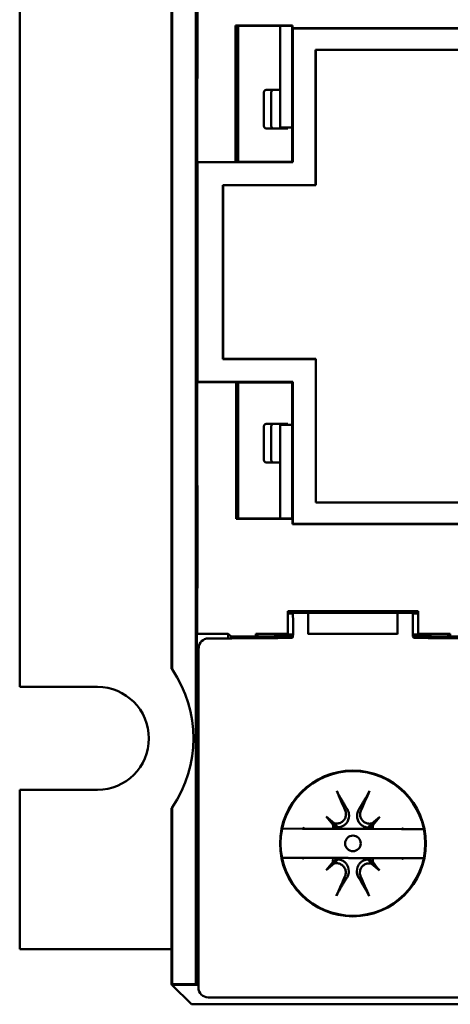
# Model space of a CAD drawing. Header units: millimetres. Extents: x 71 to 288, y 86 to 236.
# Tile 1 of 7: x 71 to 93, y 86 to 137. Entities that reach past the tile are written whole.
import ezdxf

# ---------------------------------------------------------------- set-up
doc = ezdxf.new("R2010")
doc.units = ezdxf.units.MM
doc.layers.add('Arêtes visibles(celduc)', color=7, linetype='Continuous', lineweight=50)

msp = doc.modelspace()

# ---------------------------------------------------------------- linework, layer by layer
at = {"layer": 'Arêtes visibles(celduc)'}
for p, q in [((80.293, 87.255), (80.293, 160.128)), ((71.237, 144.841), (71.237, 102.541)), ((79.053, 103.479), (79.053, 143.904)), ((79.086, 143.934), (79.086, 103.448)), ((80.377, 129.569), (80.379, 139.756)), ((82.338, 136.606), (85.277, 136.606)), ((82.357, 136.586), (82.338, 136.606)), ((82.34, 129.569), (82.338, 136.606)), ((82.357, 129.586), (82.357, 136.586)), ((85.257, 136.586), (82.357, 136.586)), ((82.487, 136.586), (82.487, 129.586)), ((84.637, 131.341), (84.637, 136.586)), ((85.257, 136.586), (85.277, 136.606)), ((85.257, 129.586), (85.257, 136.586)), ((85.277, 136.606), (85.277, 136.462)), ((85.277, 136.462), (85.287, 136.452)), ((85.277, 136.462), (157.274, 136.462)), ((85.287, 136.452), (85.287, 129.557)), ((85.287, 136.452), (157.263, 136.452)), ((86.464, 135.353), (86.469, 135.348)), ((86.464, 135.353), (86.464, 128.38)), ((135.659, 135.353), (86.464, 135.353)), ((86.469, 135.348), (86.469, 128.375)), ((135.665, 135.348), (86.469, 135.348)), ((83.794, 131.491), (83.794, 133.091)), ((83.922, 133.291), (84.305, 133.291)), ((84.177, 131.491), (84.177, 133.091)), ((84.637, 133.291), (84.305, 133.291)), ((85.257, 131.341), (84.637, 131.341)), ((84.305, 131.291), (83.922, 131.291)), ((85.03, 131.291), (84.305, 131.291)), ((80.377, 129.569), (82.34, 129.569)), ((80.383, 129.557), (80.377, 129.569)), ((85.287, 129.557), (80.383, 129.557)), ((80.383, 129.557), (80.383, 118.247)), ((82.357, 129.586), (82.34, 129.569)), ((82.357, 129.586), (85.257, 129.586)), ((85.257, 129.586), (85.287, 129.557)), ((81.701, 128.375), (81.696, 128.38)), ((86.464, 128.38), (81.696, 128.38)), ((81.696, 119.424), (81.696, 128.38)), ((86.469, 128.375), (81.701, 128.375)), ((81.701, 128.375), (81.701, 119.429)), ((86.469, 128.375), (86.464, 128.38)), ((81.696, 119.424), (81.701, 119.429)), ((81.696, 119.424), (86.469, 119.424)), ((81.701, 119.429), (86.474, 119.429)), ((86.474, 119.429), (86.469, 119.424)), ((86.469, 119.424), (86.469, 112.029)), ((86.474, 119.429), (86.474, 112.035)), ((80.377, 118.234), (80.383, 118.247)), ((82.374, 118.234), (80.377, 118.234)), ((80.377, 118.234), (80.379, 107.626)), ((85.287, 118.247), (80.383, 118.247)), ((82.374, 118.234), (82.377, 111.198)), ((85.257, 118.217), (82.374, 118.217)), ((82.487, 118.217), (82.487, 111.217)), ((85.257, 118.217), (85.282, 118.242)), ((85.257, 111.217), (85.257, 118.217)), ((85.282, 118.242), (85.287, 118.247)), ((85.292, 112.029), (85.287, 118.247)), ((85.287, 112.029), (85.287, 118.247)), ((83.794, 114.291), (83.794, 115.891)), ((83.922, 116.091), (84.305, 116.091)), ((84.177, 114.291), (84.177, 115.891)), ((85.03, 116.091), (84.305, 116.091)), ((85.257, 116.042), (84.637, 116.042)), ((84.637, 116.042), (84.637, 111.217)), ((84.305, 114.091), (83.922, 114.091)), ((84.637, 114.091), (84.305, 114.091)), ((85.287, 112.029), (85.287, 110.936)), ((85.287, 112.029), (85.292, 112.029)), ((86.474, 112.035), (86.469, 112.029)), ((135.09, 112.029), (86.469, 112.029)), ((86.474, 112.035), (135.095, 112.035)), ((82.377, 111.217), (85.257, 111.217)), ((82.377, 111.198), (85.277, 111.198)), ((85.257, 111.217), (85.277, 111.198)), ((85.277, 110.925), (85.277, 111.198)), ((85.287, 110.936), (85.277, 110.925)), ((85.277, 110.925), (133.994, 110.925)), ((85.287, 110.936), (133.994, 110.936)), ((85.037, 106.434), (91.737, 106.434)), ((85.037, 106.434), (85.037, 105.286)), ((85.037, 106.356), (85.234, 106.356)), ((85.037, 106.321), (85.292, 106.321)), ((85.236, 106.434), (85.236, 106.357)), ((85.236, 106.355), (85.236, 106.357)), ((85.236, 106.355), (86.087, 106.355)), ((85.287, 106.335), (85.236, 106.355)), ((86.087, 106.36), (90.687, 106.36)), ((86.087, 105.281), (86.087, 106.36)), ((90.687, 105.281), (90.687, 106.36)), ((90.687, 106.355), (91.537, 106.355)), ((91.481, 106.321), (91.737, 106.321)), ((91.537, 106.355), (91.486, 106.335)), ((91.537, 106.434), (91.537, 106.357)), ((91.537, 106.355), (91.537, 106.357)), ((91.539, 106.356), (91.737, 106.356)), ((91.737, 105.286), (91.737, 106.434)), ((85.308, 105.577), (85.308, 105.835)), ((91.464, 105.835), (91.464, 105.577)), ((80.359, 105.286), (80.354, 105.277)), ((80.354, 105.277), (81.97, 105.277)), ((80.354, 105.277), (80.354, 87.377)), ((82.153, 105.042), (80.951, 105.042)), ((81.97, 105.277), (82.114, 105.134)), ((81.97, 105.042), (81.97, 105.277)), ((82.114, 105.134), (85.296, 105.134)), ((82.114, 105.134), (82.114, 105.042)), ((82.153, 105.042), (82.936, 105.057)), ((82.936, 105.057), (83.8, 105.057)), ((83.387, 105.267), (85.037, 105.267)), ((83.387, 105.153), (83.387, 105.267)), ((83.987, 105.145), (83.887, 105.145)), ((84.487, 105.244), (84.487, 105.267)), ((84.487, 105.244), (84.487, 105.153)), ((85.303, 105.244), (84.487, 105.244)), ((85.037, 105.267), (85.037, 105.286)), ((86.087, 105.281), (86.087, 105.252)), ((90.687, 105.281), (86.087, 105.281)), ((90.687, 105.252), (90.687, 105.281)), ((92.287, 105.244), (91.47, 105.244)), ((91.478, 105.134), (94.687, 105.134)), ((91.737, 105.286), (91.737, 105.267)), ((91.737, 105.267), (93.387, 105.267)), ((92.287, 105.244), (92.287, 105.267)), ((92.287, 105.153), (92.287, 105.244)), ((92.887, 105.145), (92.787, 105.145)), ((92.972, 105.057), (93.937, 105.057)), ((93.387, 105.267), (93.387, 105.153)), ((80.447, 104.546), (80.436, 102.932)), ((80.436, 102.932), (80.436, 87.056)), ((71.237, 102.541), (75.237, 102.541)), ((71.237, 97.241), (71.237, 89.041)), ((75.237, 97.241), (71.237, 97.241)), ((79.086, 96.334), (79.086, 87.234)), ((79.053, 87.234), (79.053, 96.304)), ((87.013, 95.866), (87.303, 95.574)), ((89.771, 95.855), (89.48, 95.566)), ((87.608, 95.316), (87.303, 95.574)), ((87.303, 95.574), (87.558, 95.267)), ((89.48, 95.566), (89.172, 95.31)), ((89.222, 95.261), (89.48, 95.566)), ((85.796, 95.241), (84.744, 95.245)), ((85.874, 95.241), (85.9, 95.241)), ((87.36, 95.235), (85.9, 95.241)), ((90.88, 95.222), (89.42, 95.228)), ((90.88, 95.222), (90.906, 95.222)), ((92.034, 95.218), (90.983, 95.222)), ((84.738, 93.745), (85.79, 93.741)), ((85.894, 93.741), (85.868, 93.741)), ((85.894, 93.741), (87.354, 93.735)), ((87.003, 93.107), (87.294, 93.397)), ((87.552, 93.702), (87.294, 93.397)), ((87.294, 93.397), (87.601, 93.653)), ((89.166, 93.647), (89.471, 93.389)), ((89.471, 93.389), (89.216, 93.696)), ((89.414, 93.728), (90.874, 93.722)), ((89.761, 93.097), (89.471, 93.389)), ((90.9, 93.722), (90.874, 93.722)), ((90.978, 93.722), (92.029, 93.718)), ((79.053, 89.041), (71.237, 89.041)), ((79.071, 87.199), (79.053, 87.234)), ((79.086, 87.234), (79.053, 87.234)), ((79.086, 87.234), (80.293, 87.255)), ((80.293, 87.255), (80.354, 87.377)), ((80.354, 87.377), (80.436, 87.377)), ((80.071, 86.199), (79.071, 87.199)), ((80.436, 87.199), (79.071, 87.199)), ((94.652, 86.199), (80.071, 86.199)), ((80.936, 86.556), (82.437, 86.556)), ((82.437, 86.556), (82.437, 86.556)), ((82.437, 86.556), (131.436, 86.556)), ((82.437, 86.556), (82.437, 86.556))]:
    msp.add_line(p, q, dxfattribs=at)
for centre, radius in [((88.387, 94.48), 3.753), ((88.387, 94.48), 3.722), ((88.387, 94.481), 0.402)]:
    msp.add_circle(centre, radius, dxfattribs=at)
for centre, radius, start, end in [((75.737, 99.891), 4.886, 46.7211, 47.2431), ((75.237, 99.891), 2.65, 270, 90), ((75.737, 99.891), 4.886, 312.7569, 313.2789), ((86.897, 95.326), 0.664, 354.9115, 358.9655), ((87.554, 95.978), 0.664, 270.6016, 274.6555), ((88.387, 94.481), 2.7, 162.7827, 163.6559), ((89.231, 95.971), 0.664, 264.9115, 268.9655), ((89.883, 95.315), 0.664, 180.6016, 184.6555), ((88.387, 94.481), 2.7, 15.9112, 16.7843), ((88.387, 94.481), 2.7, 195.9112, 196.7843), ((86.89, 93.648), 0.664, 0.6016, 4.6555), ((87.542, 92.991), 0.664, 84.9115, 88.9655), ((89.22, 92.985), 0.664, 90.6016, 94.6555), ((89.877, 93.637), 0.664, 174.9115, 178.9655), ((88.387, 94.481), 2.7, 342.7827, 343.6559)]:
    msp.add_arc(centre, radius, start, end, dxfattribs=at)
for centre, major_axis, ratio, start_param, end_param in [((83.922, 133.091), (0, 0.2), 0.642788, 0, 1.570796), ((84.305, 133.091), (0, 0.2), 0.642788, 0, 1.570796), ((83.922, 131.491), (0, -0.2), 0.642788, 4.712389, 6.283185), ((84.305, 131.491), (0, -0.2), 0.642788, 4.712389, 6.283185), ((83.922, 115.891), (0, 0.2), 0.642788, 0, 1.570796), ((84.305, 115.891), (0, 0.2), 0.642788, 0, 1.570796), ((83.922, 114.291), (0, -0.2), 0.642788, 4.712389, 6.283185), ((84.305, 114.291), (0, -0.2), 0.642788, 4.712389, 6.283185), ((80.358, 107.586), (0, 2.3), 0.008728, 3.159046, 4.729842), ((85.234, 107.856), (0, 1.5), 0.043661, 2.818337, 3.168356), ((85.286, 105.835), (0, -0.5), 0.043661, 1.570796, 3.124139), ((91.486, 105.835), (0, -0.5), 0.043661, 3.159046, 4.712389), ((91.539, 107.856), (0, 1.5), 0.043661, 3.114829, 3.464849), ((85.286, 105.577), (0, -0.5), 0.043661, 0.61334, 1.570796), ((91.486, 105.577), (0, -0.5), 0.043661, 4.712389, 5.637457), ((80.948, 104.545), (-0.465, -0.186), 0.990501, 4.329362, 5.899854), ((83.887, 105.153), (0.5, 0), 0.017455, 3.141593, 4.712389), ((83.8, 105.083), (-1.5, 0), 0.017455, 1.570796, 2.909855), ((83.987, 105.153), (0.5, 0), 0.017455, 4.712389, 6.283185), ((92.972, 105.083), (-1.5, 0), 0.017455, 0.240713, 1.570796), ((92.787, 105.153), (0.5, 0), 0.017455, 3.141593, 4.712389), ((92.887, 105.153), (0.5, 0), 0.017455, 4.712389, 6.283185), ((72.724, 99.891), (7.456, 0), 0.914747, 5.734565, 6.831806), ((89.303, 94.904), (3.245, -7.028), 0.087156, 4.341042, 4.489927), ((87.474, 94.911), (3.298, 7.003), 0.087156, 4.934851, 5.083736), ((88.358, 94.457), (-4.995, 5.999), 0.017452, 1.319264, 1.389373), ((88.411, 94.51), (5.961, -5.041), 0.017452, 1.752219, 1.822329), ((88.363, 94.511), (5.999, 4.995), 0.017452, 1.319264, 1.389373), ((88.416, 94.457), (-5.041, -5.961), 0.017452, 1.752219, 1.822329), ((87.957, 93.569), (-7.003, 3.298), 0.087156, 5.051321, 5.06506), ((88.81, 93.565), (-7.028, -3.245), 0.087156, 4.359718, 4.373457), ((87.964, 95.397), (7.028, 3.245), 0.087156, 4.359718, 4.373457), ((88.358, 94.506), (5.041, 5.961), 0.017452, 1.752219, 1.822329), ((88.411, 94.452), (-5.999, -4.995), 0.017452, 1.319264, 1.389373), ((88.362, 94.452), (-5.961, 5.041), 0.017452, 1.752219, 1.822329), ((88.416, 94.506), (4.995, -5.999), 0.017452, 1.319264, 1.389373), ((88.817, 95.394), (7.003, -3.298), 0.087156, 5.051321, 5.06506), ((89.3, 94.052), (-3.298, -7.003), 0.087156, 4.934851, 5.083736), ((87.471, 94.059), (-3.245, 7.028), 0.087156, 4.341042, 4.489927), ((80.936, 87.056), (-0.354, -0.354), 0.999695, 5.497939, 7.068431)]:
    msp.add_ellipse(centre, major_axis=major_axis, ratio=ratio, start_param=start_param, end_param=end_param, dxfattribs=at)
for points, knots in [([(85.26, 105.077), (85.274, 105.078), (85.285, 105.09), (85.295, 105.129), (85.298, 105.147), (85.299, 105.168)], [0.07974024, 0.07974024, 0.07974024, 0.07974024, 0.09786714, 0.09786714, 0.10848584, 0.10848584, 0.10848584, 0.10848584]), ([(91.473, 105.177), (91.475, 105.152), (91.477, 105.131), (91.489, 105.09), (91.501, 105.078), (91.515, 105.077)], [0.19931693, 0.19931693, 0.19931693, 0.19931693, 0.21150995, 0.21150995, 0.22965292, 0.22965292, 0.22965292, 0.22965292]), ([(87.655, 96.985), (87.653, 96.989), (87.651, 96.992), (87.64, 97.011), (87.628, 97.034), (87.607, 97.075), (87.595, 97.101), (87.574, 97.145), (87.563, 97.17), (87.555, 97.191)], [0.07291688, 0.07291688, 0.07291688, 0.07291688, 0.07460365, 0.07460365, 0.08213212, 0.08213212, 0.08962691, 0.08962691, 0.09666122, 0.09666122, 0.09666122, 0.09666122]), ([(89.24, 97.185), (89.231, 97.164), (89.22, 97.139), (89.199, 97.095), (89.186, 97.069), (89.165, 97.028), (89.153, 97.006), (89.142, 96.987), (89.14, 96.983), (89.138, 96.98)], [0.02266888, 0.02266888, 0.02266888, 0.02266888, 0.02970319, 0.02970319, 0.03719798, 0.03719798, 0.04472645, 0.04472645, 0.04641322, 0.04641322, 0.04641322, 0.04641322]), ([(87.99, 96.179), (88.013, 96.125), (88.028, 96.062), (88.031, 95.935), (88.02, 95.87), (87.977, 95.759), (87.944, 95.704), (87.858, 95.612), (87.805, 95.575), (87.697, 95.525), (87.635, 95.509), (87.521, 95.503), (87.469, 95.509), (87.422, 95.522)], [0, 0, 0, 0, 0.0182786, 0.0182786, 0.0365572, 0.0365572, 0.0543994, 0.0543994, 0.0722416, 0.0722416, 0.0901425, 0.0901425, 0.104614, 0.104614, 0.104614, 0.104614]), ([(88.1, 96.23), (88.144, 96.155), (88.17, 96.075), (88.197, 95.876), (88.176, 95.728), (88.082, 95.565), (88.053, 95.524), (87.997, 95.467), (87.977, 95.449), (87.932, 95.415), (87.909, 95.399), (87.859, 95.371), (87.833, 95.359), (87.781, 95.34), (87.754, 95.332), (87.676, 95.315), (87.626, 95.311), (87.576, 95.313), (87.568, 95.313), (87.561, 95.314)], [0.2530458, 0.2530458, 0.2530458, 0.2530458, 0.2894263, 0.2894263, 0.346773, 0.346773, 0.3638472, 0.3638472, 0.3723843, 0.3723843, 0.3809214, 0.3809214, 0.3894584, 0.3894584, 0.3979955, 0.3979955, 0.4150697, 0.4150697, 0.4180183, 0.4180183, 0.4180183, 0.4180183]), ([(89.219, 95.307), (89.212, 95.307), (89.204, 95.307), (89.154, 95.306), (89.104, 95.309), (89.026, 95.327), (89, 95.335), (88.947, 95.355), (88.922, 95.367), (88.872, 95.395), (88.848, 95.411), (88.804, 95.446), (88.784, 95.464), (88.729, 95.522), (88.7, 95.563), (88.607, 95.727), (88.587, 95.874), (88.605, 95.996), (88.616, 96.073), (88.643, 96.153), (88.687, 96.228)], [-0.128592, -0.128592, -0.128592, -0.128592, -0.1256434, -0.1256434, -0.1085693, -0.1085693, -0.1000322, -0.1000322, -0.0914951, -0.0914951, -0.082958, -0.082958, -0.0744209, -0.0744209, -0.0573468, -0.0573468, 0, 0, 0, 0.0363804, 0.0363804, 0.0363804, 0.0363804]), ([(89.359, 95.515), (89.316, 95.503), (89.271, 95.498), (89.169, 95.5), (89.106, 95.512), (88.991, 95.561), (88.938, 95.598), (88.854, 95.681), (88.818, 95.734), (88.769, 95.85), (88.756, 95.913), (88.754, 96.032), (88.765, 96.097), (88.792, 96.163), (88.794, 96.17), (88.797, 96.176)], [0.0235339, 0.0235339, 0.0235339, 0.0235339, 0.0364978, 0.0364978, 0.0541969, 0.0541969, 0.071896, 0.071896, 0.0897944, 0.0897944, 0.1076929, 0.1076929, 0.1262755, 0.1262755, 0.1283012, 0.1283012, 0.1283012, 0.1283012]), ([(87.353, 95.454), (87.365, 95.41), (87.37, 95.365), (87.369, 95.294), (87.366, 95.265), (87.36, 95.235)], [0.02353391, 0.02353391, 0.02353391, 0.02353391, 0.03649776, 0.03649776, 0.0450516, 0.0450516, 0.0450516, 0.0450516]), ([(87.561, 95.314), (87.561, 95.306), (87.562, 95.299), (87.562, 95.273), (87.562, 95.254), (87.56, 95.235)], [-0.12859201, -0.12859201, -0.12859201, -0.12859201, -0.12564342, -0.12564342, -0.11857232, -0.11857232, -0.11857232, -0.11857232]), ([(89.42, 95.228), (89.415, 95.25), (89.412, 95.273), (89.409, 95.347), (89.415, 95.399), (89.428, 95.446)], [0.08353321, 0.08353321, 0.08353321, 0.08353321, 0.09002475, 0.09002475, 0.10460879, 0.10460879, 0.10460879, 0.10460879]), ([(89.219, 95.228), (89.218, 95.248), (89.218, 95.267), (89.218, 95.293), (89.219, 95.3), (89.219, 95.307)], [0.40799858, 0.40799858, 0.40799858, 0.40799858, 0.41506968, 0.41506968, 0.41801827, 0.41801827, 0.41801827, 0.41801827]), ([(87.354, 93.735), (87.359, 93.713), (87.361, 93.69), (87.365, 93.616), (87.359, 93.564), (87.346, 93.517)], [0.08353313, 0.08353313, 0.08353313, 0.08353313, 0.09002467, 0.09002467, 0.10460871, 0.10460871, 0.10460871, 0.10460871]), ([(87.415, 93.448), (87.458, 93.459), (87.503, 93.465), (87.605, 93.463), (87.667, 93.45), (87.783, 93.402), (87.836, 93.365), (87.919, 93.282), (87.956, 93.229), (88.005, 93.113), (88.017, 93.05), (88.02, 92.931), (88.008, 92.866), (87.982, 92.8), (87.98, 92.793), (87.977, 92.787)], [0.0235339, 0.0235339, 0.0235339, 0.0235339, 0.0364978, 0.0364978, 0.0541969, 0.0541969, 0.071896, 0.071896, 0.0897944, 0.0897944, 0.1076929, 0.1076929, 0.1262755, 0.1262755, 0.1283012, 0.1283012, 0.1283012, 0.1283012]), ([(87.555, 93.735), (87.556, 93.715), (87.556, 93.696), (87.555, 93.67), (87.555, 93.663), (87.555, 93.655)], [0.40799858, 0.40799858, 0.40799858, 0.40799858, 0.41506968, 0.41506968, 0.41801827, 0.41801827, 0.41801827, 0.41801827]), ([(87.555, 93.655), (87.562, 93.656), (87.569, 93.656), (87.62, 93.657), (87.67, 93.654), (87.748, 93.636), (87.774, 93.628), (87.826, 93.608), (87.852, 93.596), (87.902, 93.568), (87.925, 93.552), (87.969, 93.517), (87.99, 93.499), (88.045, 93.441), (88.074, 93.4), (88.167, 93.236), (88.186, 93.089), (88.169, 92.967), (88.158, 92.89), (88.131, 92.809), (88.087, 92.735)], [-0.128592, -0.128592, -0.128592, -0.128592, -0.1256434, -0.1256434, -0.1085693, -0.1085693, -0.1000322, -0.1000322, -0.0914951, -0.0914951, -0.082958, -0.082958, -0.0744209, -0.0744209, -0.0573468, -0.0573468, 0, 0, 0, 0.0363804, 0.0363804, 0.0363804, 0.0363804]), ([(88.674, 92.733), (88.63, 92.807), (88.604, 92.888), (88.577, 93.087), (88.597, 93.235), (88.692, 93.398), (88.721, 93.439), (88.777, 93.496), (88.797, 93.514), (88.841, 93.548), (88.865, 93.564), (88.915, 93.592), (88.941, 93.604), (88.993, 93.623), (89.02, 93.631), (89.097, 93.648), (89.147, 93.652), (89.198, 93.65), (89.206, 93.65), (89.213, 93.649)], [0.2530458, 0.2530458, 0.2530458, 0.2530458, 0.2894263, 0.2894263, 0.346773, 0.346773, 0.3638472, 0.3638472, 0.3723843, 0.3723843, 0.3809214, 0.3809214, 0.3894584, 0.3894584, 0.3979955, 0.3979955, 0.4150697, 0.4150697, 0.4180183, 0.4180183, 0.4180183, 0.4180183]), ([(88.784, 92.784), (88.76, 92.839), (88.745, 92.902), (88.743, 93.03), (88.755, 93.094), (88.798, 93.205), (88.831, 93.26), (88.917, 93.351), (88.969, 93.388), (89.077, 93.438), (89.139, 93.454), (89.253, 93.459), (89.304, 93.453), (89.351, 93.441)], [0, 0, 0, 0, 0.0183944, 0.0183944, 0.0367888, 0.0367888, 0.0545153, 0.0545153, 0.0722417, 0.0722417, 0.0901425, 0.0901425, 0.104614, 0.104614, 0.104614, 0.104614]), ([(89.213, 93.649), (89.213, 93.657), (89.212, 93.664), (89.212, 93.689), (89.212, 93.708), (89.213, 93.728)], [-0.12859201, -0.12859201, -0.12859201, -0.12859201, -0.12564342, -0.12564342, -0.11857232, -0.11857232, -0.11857232, -0.11857232]), ([(89.42, 93.509), (89.409, 93.553), (89.404, 93.598), (89.405, 93.669), (89.408, 93.698), (89.414, 93.728)], [0.02353391, 0.02353391, 0.02353391, 0.02353391, 0.03649776, 0.03649776, 0.0450516, 0.0450516, 0.0450516, 0.0450516]), ([(87.534, 91.778), (87.543, 91.799), (87.554, 91.824), (87.575, 91.867), (87.588, 91.894), (87.609, 91.935), (87.621, 91.957), (87.632, 91.976), (87.634, 91.98), (87.636, 91.983)], [0.02266888, 0.02266888, 0.02266888, 0.02266888, 0.02970319, 0.02970319, 0.03719798, 0.03719798, 0.04472645, 0.04472645, 0.04641322, 0.04641322, 0.04641322, 0.04641322]), ([(89.119, 91.977), (89.121, 91.974), (89.123, 91.971), (89.134, 91.951), (89.145, 91.929), (89.166, 91.888), (89.179, 91.861), (89.199, 91.817), (89.211, 91.792), (89.219, 91.772)], [0.07291688, 0.07291688, 0.07291688, 0.07291688, 0.07460365, 0.07460365, 0.08213212, 0.08213212, 0.08962691, 0.08962691, 0.09666122, 0.09666122, 0.09666122, 0.09666122])]:
    msp.add_open_spline(points, degree=3, knots=knots, dxfattribs=at)
for points, weights in [([(87.655, 96.985), (87.919, 96.538), (88.1, 96.23)], [1.01538421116, 1.10893241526, 1.16549005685]), ([(88.687, 96.228), (88.87, 96.535), (89.138, 96.98)], [1, 1.02110607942, 1.00339179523]), ([(87.558, 95.267), (87.433, 95.375), (87.353, 95.454)], [1, 1.04303914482, 1.00210705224]), ([(87.422, 95.522), (87.5, 95.442), (87.608, 95.316)], [1.00209348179, 1.04303208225, 1]), ([(89.172, 95.31), (89.281, 95.435), (89.359, 95.515)], [1, 1.04303914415, 1.00210705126]), ([(89.428, 95.446), (89.348, 95.368), (89.222, 95.261)], [1.00209296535, 1.04303181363, 1]), ([(85.796, 95.241), (85.835, 95.241), (85.874, 95.241)], [1, 1.01111637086, 1.02213768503]), ([(85.874, 95.241), (85.841, 95.26), (85.808, 95.281)], [1.01256977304, 1.00636528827, 1]), ([(87.36, 95.235), (87.443, 95.235), (87.56, 95.235)], [1.00012688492, 1.01644563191, 1.00119139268]), ([(87.56, 95.235), (88.39, 95.231), (89.219, 95.228)], [1.8467113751, 2.7532886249, 1.8467113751]), ([(89.219, 95.228), (89.337, 95.228), (89.42, 95.228)], [1.00118641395, 1.01644119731, 1.0001231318]), ([(90.972, 95.261), (90.938, 95.241), (90.906, 95.222)], [1, 1.0015039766, 1.00281083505]), ([(90.906, 95.222), (90.944, 95.222), (90.983, 95.222)], [1.02213768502, 1.01111637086, 1]), ([(85.868, 93.741), (85.83, 93.741), (85.79, 93.741)], [1.02213768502, 1.01111637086, 1]), ([(85.802, 93.702), (85.836, 93.722), (85.868, 93.741)], [1, 1.0015039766, 1.00281083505]), ([(87.346, 93.517), (87.426, 93.595), (87.552, 93.702)], [1.00209348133, 1.04303208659, 1]), ([(87.555, 93.735), (87.437, 93.735), (87.354, 93.735)], [1.00118641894, 1.0164412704, 1.00012326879]), ([(87.601, 93.653), (87.493, 93.528), (87.415, 93.448)], [1, 1.04303914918, 1.0021070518]), ([(89.213, 93.728), (88.384, 93.731), (87.555, 93.735)], [1.8467113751, 2.7532886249, 1.8467113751]), ([(89.351, 93.441), (89.274, 93.521), (89.166, 93.647)], [1.0020930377, 1.04303185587, 1]), ([(89.414, 93.728), (89.331, 93.728), (89.213, 93.728)], [1.00012686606, 1.01644316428, 1.00118654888]), ([(89.216, 93.696), (89.341, 93.587), (89.42, 93.509)], [1, 1.04303914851, 1.00210705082]), ([(90.978, 93.722), (90.938, 93.722), (90.9, 93.722)], [1, 1.01111637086, 1.02213768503]), ([(90.9, 93.722), (90.932, 93.702), (90.966, 93.682)], [1.00281083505, 1.0015039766, 1]), ([(88.087, 92.735), (87.904, 92.428), (87.636, 91.983)], [1, 1.02110607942, 1.00339179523]), ([(89.119, 91.977), (88.854, 92.425), (88.674, 92.733)], [1.00339179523, 1.02110607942, 1])]:
    msp.add_rational_spline(points, weights, degree=2, dxfattribs=at)
for points in [[(87.561, 95.314), (87.561, 95.314), (87.561, 95.314), (87.561, 95.314)], [(89.219, 95.308), (89.219, 95.308), (89.219, 95.308), (89.219, 95.307)], [(87.554, 93.655), (87.554, 93.655), (87.555, 93.655), (87.555, 93.655)], [(89.213, 93.649), (89.213, 93.649), (89.213, 93.649), (89.213, 93.649)]]:
    msp.add_open_spline(points, degree=3, dxfattribs=at)

doc.saveas('drawing.dxf')
